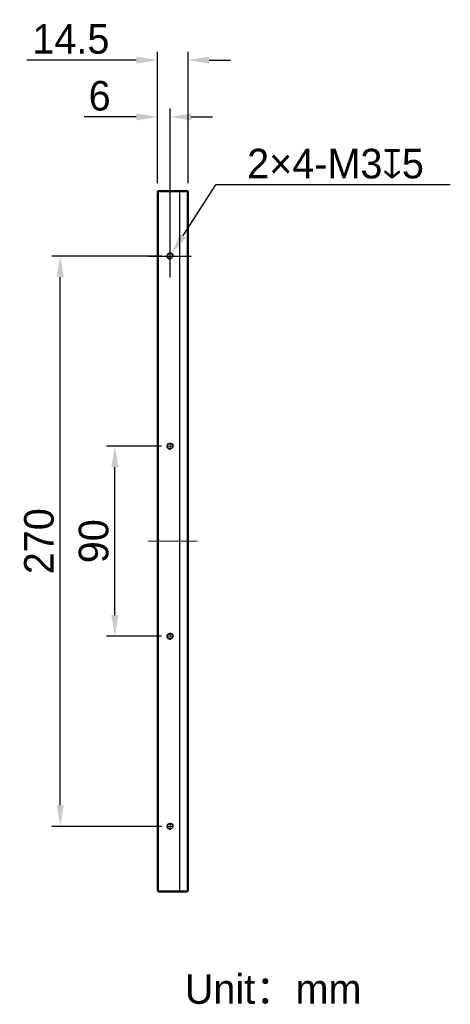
# Model space of a CAD drawing. Header units: inches. Extents: x 2991 to 3156, y -1281 to -1125.
# Tile 6 of 6: x 3105 to 3156, y -1280 to -1163. Entities that reach past the tile are written whole.
import ezdxf

# ---------------------------------------------------------------- set-up
doc = ezdxf.new("R2010")
doc.units = ezdxf.units.IN
doc.header["$LTSCALE"] = 3
doc.header["$MEASUREMENT"] = 0
doc.header["$PDSIZE"] = -5
doc.linetypes.add('CENTERX2', pattern=[4, 2.5, -0.5, 0.5, -0.5])
doc.layers.get('Defpoints').update_dxf_attribs({"lineweight": 18})
for name, color, linetype, lineweight in [('中心线', 1, 'CENTERX2', 20), ('标注', 3, 'Continuous', 25), ('粗实线', 7, 'Continuous', 30), ('细实线', 7, 'Continuous', 15)]:
    doc.layers.add(name, color=color, linetype=linetype, lineweight=lineweight)
doc.styles.get("Standard").update_dxf_attribs({"font": '兰亭黑 GBK.TTF'})
doc.dimstyles.new('CST Standard', dxfattribs={"dimtxt": 3.5, "dimasz": 2.5, "dimexe": 1, "dimexo": 1, "dimgap": 0.6, "dimtad": 1, "dimtoh": 1, "dimdsep": 46, "dimtxsty": 'Standard', "dimcen": -2.5, "dimdle": 5, "dimadec": 1, "dimazin": 2, "dimtfac": 1, "dimtofl": 0, "dimtmove": 0, "dimatfit": 0, "dimfxl": 1, "dimtolj": 1, "dimarcsym": 0})

# ---------------------------------------------------------------- blocks, each defined once
blk = doc.blocks.new('*X9')
at = {"layer": 'Defpoints', "color": 0}
for p in [(3115.98, -1213.68), (3122.51, -1213.68), (3122.51, -1236.18)]:
    blk.add_point(p, dxfattribs=at)
at = {"layer": '标注', "color": 0, "linetype": 'Continuous', "lineweight": -2, "ltscale": 3}
for p, q in [((3121.51, -1213.68), (3114.98, -1213.68)), ((3121.51, -1236.18), (3114.98, -1236.18))]:
    blk.add_line(p, q, dxfattribs=at)
at = {"layer": '标注', "color": 9, "linetype": 'Continuous', "lineweight": -2, "ltscale": 3}
blk.add_line((3115.98, -1233.68), (3115.98, -1216.18), dxfattribs=at)
at = {"layer": '标注', "color": 9}
for points in [[(3116.4, -1216.18), (3115.56, -1216.18), (3115.98, -1213.68)], [(3115.56, -1233.68), (3116.4, -1233.68), (3115.98, -1236.18)]]:
    blk.add_solid(points, dxfattribs=at)
at = {"layer": '标注', "color": 7, "ltscale": 3, "insert": (3113.48, -1224.93), "char_height": 3.5, "attachment_point": 5, "rotation": 90}
blk.add_mtext('\\A1;90', dxfattribs=at)
blk = doc.blocks.new('*X10')
at = {"layer": 'Defpoints', "color": 0}
for p in [(3109.52, -1191.18), (3122.51, -1191.18), (3122.51, -1258.68)]:
    blk.add_point(p, dxfattribs=at)
at = {"layer": '标注', "color": 0, "linetype": 'Continuous', "lineweight": -2, "ltscale": 3}
for p, q in [((3121.51, -1191.18), (3108.52, -1191.18)), ((3121.51, -1258.68), (3108.52, -1258.68))]:
    blk.add_line(p, q, dxfattribs=at)
at = {"layer": '标注', "color": 9, "linetype": 'Continuous', "lineweight": -2, "ltscale": 3}
blk.add_line((3109.52, -1256.18), (3109.52, -1193.68), dxfattribs=at)
at = {"layer": '标注', "color": 9}
for points in [[(3109.94, -1193.68), (3109.1, -1193.68), (3109.52, -1191.18)], [(3109.1, -1256.18), (3109.94, -1256.18), (3109.52, -1258.68)]]:
    blk.add_solid(points, dxfattribs=at)
at = {"layer": '标注', "color": 7, "ltscale": 3, "insert": (3107.02, -1224.93), "char_height": 3.5, "attachment_point": 5, "rotation": 90}
blk.add_mtext('\\A1;270', dxfattribs=at)
blk = doc.blocks.new('*X11')
at = {"layer": 'Defpoints', "color": 0}
for p in [(3121.01, -1174.72), (3121.01, -1183.56), (3122.51, -1191.18)]:
    blk.add_point(p, dxfattribs=at)
at = {"layer": '标注', "color": 0, "linetype": 'Continuous', "lineweight": -2, "ltscale": 3}
for p, q in [((3121.01, -1182.56), (3121.01, -1173.72)), ((3122.51, -1190.18), (3122.51, -1173.72))]:
    blk.add_line(p, q, dxfattribs=at)
at = {"layer": '标注', "color": 9, "linetype": 'Continuous', "lineweight": -2, "ltscale": 3}
for p, q in [((3118.51, -1174.72), (3112.35, -1174.72)), ((3125.01, -1174.72), (3127.51, -1174.72))]:
    blk.add_line(p, q, dxfattribs=at)
at = {"layer": '标注', "color": 9}
for points in [[(3118.51, -1175.13), (3118.51, -1174.3), (3121.01, -1174.72)], [(3125.01, -1174.3), (3125.01, -1175.13), (3122.51, -1174.72)]]:
    blk.add_solid(points, dxfattribs=at)
at = {"layer": '标注', "color": 7, "ltscale": 3, "insert": (3114.18, -1172.23), "char_height": 3.5, "attachment_point": 5}
blk.add_mtext('\\A1;6', dxfattribs=at)
blk = doc.blocks.new('*X12')
at = {"layer": 'Defpoints', "color": 0}
for p in [(3124.64, -1167.99), (3121.01, -1183.56), (3124.64, -1183.56)]:
    blk.add_point(p, dxfattribs=at)
at = {"layer": '标注', "color": 0, "linetype": 'Continuous', "lineweight": -2, "ltscale": 3}
for p, q in [((3121.01, -1182.56), (3121.01, -1166.99)), ((3124.64, -1182.56), (3124.64, -1166.99))]:
    blk.add_line(p, q, dxfattribs=at)
at = {"layer": '标注', "color": 9, "linetype": 'Continuous', "lineweight": -2, "ltscale": 3}
for p, q in [((3118.51, -1167.99), (3105.56, -1167.99)), ((3127.14, -1167.99), (3129.64, -1167.99))]:
    blk.add_line(p, q, dxfattribs=at)
at = {"layer": '标注', "color": 9}
for points in [[(3118.51, -1168.41), (3118.51, -1167.57), (3121.01, -1167.99)], [(3127.14, -1167.57), (3127.14, -1168.41), (3124.64, -1167.99)]]:
    blk.add_solid(points, dxfattribs=at)
at = {"layer": '标注', "color": 7, "ltscale": 3, "insert": (3110.78, -1165.5), "char_height": 3.5, "attachment_point": 5}
blk.add_mtext('\\A1;14.5', dxfattribs=at)
blk = doc.blocks.new('*X14')
at = {"layer": 'Defpoints', "color": 0}
for p in [(3122.71, -1190.87), (3122.31, -1191.5)]:
    blk.add_point(p, dxfattribs=at)
at = {"layer": '标注', "color": 9, "linetype": 'Continuous', "lineweight": -2, "ltscale": 3}
for p in [(3124.06, -1188.76), (3155.64, -1182.75)]:
    blk.add_line(p, (3127.91, -1182.75), dxfattribs=at)
at = {"layer": '标注', "color": 0, "linetype": 'Continuous', "ltscale": 3}
for p, q in [((3122.51, -1193.68), (3122.51, -1188.68)), ((3120.01, -1191.18), (3125.01, -1191.18))]:
    blk.add_line(p, q, dxfattribs=at)
at = {"layer": '标注', "color": 9}
blk.add_solid([(3123.71, -1188.54), (3124.41, -1188.99), (3122.71, -1190.87)], dxfattribs=at)
at = {"layer": '标注', "color": 7, "ltscale": 3, "insert": (3142.07, -1180.26), "char_height": 3.5, "attachment_point": 5}
blk.add_mtext('\\A1;2×4-M3{\\fGDT|b1|i0|c0|p2;x}5', dxfattribs=at)

msp = doc.modelspace()

# ---------------------------------------------------------------- linework, layer by layer
at = {"layer": '中心线', "color": 0, "ltscale": 0.2}
for p, q in [((3122.5104, -1191.5953), (3122.5104, -1190.7703)), ((3122.9229, -1191.1828), (3122.0979, -1191.1828)), ((3122.9229, -1213.6828), (3122.0979, -1213.6828)), ((3122.5104, -1214.0953), (3122.5104, -1213.2703)), ((3122.9229, -1236.1828), (3122.0979, -1236.1828)), ((3122.5104, -1236.5953), (3122.5104, -1235.7703)), ((3122.5104, -1259.0953), (3122.5104, -1258.2703)), ((3122.9229, -1258.6828), (3122.0979, -1258.6828))]:
    msp.add_line(p, q, dxfattribs=at)
at = {"layer": '中心线', "color": 0, "ltscale": 2}
msp.add_line((3125.7431, -1224.9328), (3119.9121, -1224.9328), dxfattribs=at)
at = {"layer": '粗实线', "color": 0}
for p, q in [((3121.1354, -1183.4328), (3121.0104, -1183.5578)), ((3121.0104, -1266.3078), (3121.0104, -1183.5578)), ((3121.0729, -1183.4953), (3121.1354, -1183.5578)), ((3121.1354, -1183.4328), (3124.5104, -1183.4328)), ((3121.1354, -1266.3078), (3121.1354, -1183.5578)), ((3121.1354, -1183.5578), (3124.5104, -1183.5578)), ((3123.6354, -1183.4328), (3123.6354, -1266.4328)), ((3124.5104, -1183.4328), (3124.6354, -1183.5578)), ((3124.5104, -1183.5578), (3124.5729, -1183.4953)), ((3124.5104, -1183.5578), (3124.5104, -1266.3078)), ((3124.6354, -1183.5578), (3124.6354, -1266.3078)), ((3121.0104, -1266.3078), (3121.1354, -1266.4328)), ((3121.1354, -1266.3078), (3121.0729, -1266.3703)), ((3121.1354, -1266.3078), (3124.5104, -1266.3078)), ((3121.1354, -1266.4328), (3124.5104, -1266.4328)), ((3124.5104, -1266.4328), (3124.6354, -1266.3078)), ((3124.5104, -1266.3078), (3124.5729, -1266.3703))]:
    msp.add_line(p, q, dxfattribs=at)
for centre in [(3122.5104, -1191.1828), (3122.5104, -1213.6828), (3122.5104, -1236.1828), (3122.5104, -1258.6828)]:
    msp.add_circle(centre, 0.3125, dxfattribs=at)
at = {"layer": '细实线', "color": 0}
for centre in [(3122.5104, -1191.1828), (3122.5104, -1213.6828), (3122.5104, -1236.1828), (3122.5104, -1258.6828)]:
    msp.add_arc(centre, 0.375, 345, 285, dxfattribs=at)

# ---------------------------------------------------------------- texts
at = {"layer": '标注', "color": 0, "ltscale": 3, "insert": (3124.2467, -1276.1785), "char_height": 3.5, "width": 55.615857, "attachment_point": 1}
msp.add_mtext('{\\C0;Unit：mm}', dxfattribs=at)

# ---------------------------------------------------------------- dimensions: what is measured, and where the dimension line sits
at = {"layer": '标注', "color": 0, "ltscale": 3}
for base, p1, p2, angle, picture, middle in [((3124.6354, -1167.9888), (3121.0104, -1183.5578), (3124.6354, -1183.5578), 0, '*X12', (3110.7835, -1167.9888)), ((3109.5216, -1191.1828), (3122.5104, -1258.6828), (3122.5104, -1191.1828), 90, '*X10', (3109.5216, -1224.9328)), ((3115.9811, -1213.6828), (3122.5104, -1236.1828), (3122.5104, -1213.6828), 90, '*X9', (3115.9811, -1224.9328))]:
    dim = msp.add_linear_dim(base=base, p1=p1, p2=p2, angle=angle, dimstyle='CST Standard', override={"dimlfac": 4, "dimsah": 1, "dimclrd": 9, "dimclrt": 7, "dimtzin": 0}, dxfattribs=at)
    dim.commit()
    dim.dimension.update_dxf_attribs({"geometry": picture, "text_midpoint": middle, "dimtype": 160})
dim = msp.add_linear_dim(base=(3121.0104, -1174.7157), p1=(3122.5104, -1191.1828), p2=(3121.0104, -1183.5578), dimstyle='CST Standard', override={"dimlfac": 4, "dimsah": 1, "dimclrd": 9, "dimclrt": 7, "dimtzin": 0}, dxfattribs=at)
dim.commit()
dim.dimension.update_dxf_attribs({"geometry": '*X11', "text_midpoint": (3114.1827, -1174.7157), "dimtype": 160})
dim = msp.add_diameter_dim_2p(p1=(3122.3082, -1191.4986), p2=(3122.7127, -1190.867), text='2×4-M3{\\fGDT|b1|i0|c0|p2;x}5', dimstyle='CST Standard', override={"dimlfac": 4, "dimpost": '%%C<>', "dimtxsty": 'Standard', "dimsah": 1, "dimclrd": 9, "dimclrt": 7, "dimtzin": 0}, dxfattribs=at)
dim.commit()
dim.dimension.update_dxf_attribs({"geometry": '*X14', "text_midpoint": (3142.0741, -1182.7546), "dimtype": 163})

doc.saveas('drawing.dxf')
